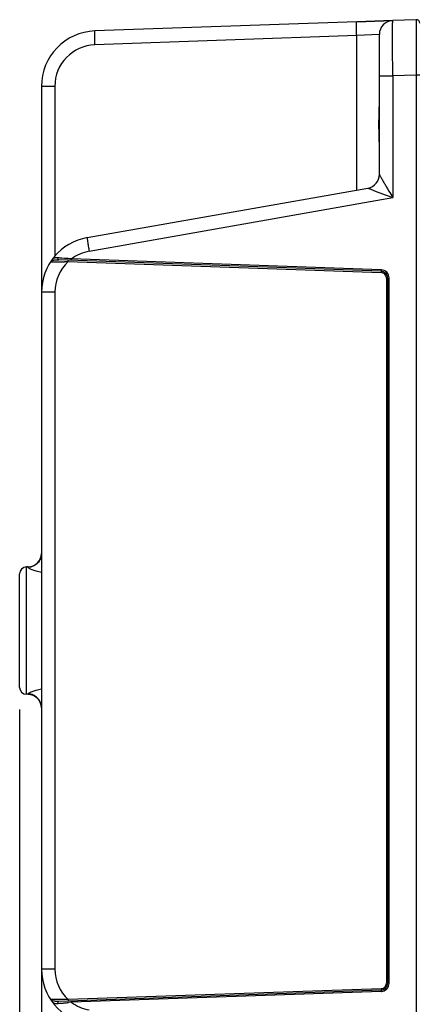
# Model space of a CAD drawing. Header units: inches. Extents: x 0 to 34, y 0 to 22.
# Tile 71 of 133: x 11.4 to 12.5, y 3.9 to 6.6. Entities that reach past the tile are written whole.
import ezdxf

# ---------------------------------------------------------------- set-up
doc = ezdxf.new("R2010")
doc.units = ezdxf.units.IN
doc.header["$LTSCALE"] = 1.87
doc.header["$MEASUREMENT"] = 0
doc.layers.get('0').update_dxf_attribs({"linetype": 'CONTINUOUS'})
doc.layers.add('DIMENSIONS', color=7, linetype='CONTINUOUS')
doc.styles.get("Standard").update_dxf_attribs({"font": 'txt', "width": 0.8})
doc.dimstyles.new('DIMSTYLE_2', dxfattribs={"dimtxt": 0.125, "dimasz": 0.18, "dimexe": 0.125, "dimexo": 0.0625, "dimgap": 0.0625, "dimtad": 0, "dimtih": 1, "dimtoh": 1, "dimzin": 4, "dimdsep": 46, "dimtxsty": 'STANDARD', "dimblk": '_FILLED', "dimblk1": '_FILLED', "dimblk2": '_FILLED', "dimcen": 0.09, "dimadec": 0, "dimazin": 0, "dimtp": 0.01, "dimtm": 0.01, "dimtfac": 1, "dimtofl": 0, "dimtmove": 0, "dimatfit": 3, "dimldrblk": '_FILLED', "dimfxl": 1, "dimtolj": 1, "dimtzin": 4, "dimarcsym": 0})

# ---------------------------------------------------------------- blocks, each defined once
blk = doc.blocks.new('_FILLED')
at = {"color": 0, "linetype": 'ByBlock'}
blk.add_solid([(0, 0), (-1, 0.1736), (-1, -0.1736)], dxfattribs=at)
blk = doc.blocks.new('*D19')
at = {"layer": 'DIMENSIONS', "color": 2, "linetype": 'Continuous', "transparency": 16777216}
for p, q in [((11.3967, 4.6922), (11.3967, 0.8057)), ((24.3428, 3.2182), (24.3428, 0.8057)), ((11.3967, 0.9307), (17.1448, 0.9307)), ((24.3428, 0.9307), (18.5948, 0.9307))]:
    blk.add_line(p, q, dxfattribs=at)
at = {"layer": 'DIMENSIONS', "color": 2, "linetype": 'Continuous', "transparency": 16777216, "xscale": 0.18, "yscale": 0.18, "zscale": 0.18, "rotation": 180}
blk.add_blockref('_FILLED', (11.3967, 0.9307), dxfattribs=at)
at = {"layer": 'DIMENSIONS', "color": 2, "linetype": 'Continuous', "transparency": 16777216, "xscale": 0.18, "yscale": 0.18, "zscale": 0.18}
blk.add_blockref('_FILLED', (24.3428, 0.9307), dxfattribs=at)
at = {"layer": 'DIMENSIONS', "color": 2, "linetype": 'Continuous', "transparency": 16777216, "insert": (17.8698, 0.9932), "char_height": 0.125, "width": 1.325, "attachment_point": 2, "line_spacing_factor": 0.9}
blk.add_mtext('12.95{\\Ftxt.shx;\\W1.000000;\\H0.125000; }[328.8]', dxfattribs=at)

msp = doc.modelspace()

# ---------------------------------------------------------------- linework, layer by layer
at = {"color": 7, "linetype": 'Continuous'}
for p, q in [((12.3548, 6.6439), (11.6107, 6.6179)), ((12.4573, 6.6475), (12.3548, 6.6439)), ((12.3548, 6.6439), (12.4573, 6.6475)), ((12.3548, 6.6439), (12.4573, 6.6475)), ((12.5243, 6.6498), (12.4573, 6.6475)), ((12.5243, 6.6498), (12.5242, 6.596)), ((12.3548, 6.6046), (11.6107, 6.5786)), ((12.4194, 6.6082), (12.3548, 6.6046)), ((12.3548, 6.1664), (12.3548, 6.6046)), ((12.4194, 6.2108), (12.4194, 6.6082)), ((12.5242, 6.596), (12.5242, 6.5906)), ((12.5242, 6.5906), (12.5243, 6.4924)), ((12.4194, 6.4901), (12.4573, 6.4901)), ((12.5243, 6.4924), (12.4573, 6.4901)), ((12.4573, 6.4901), (12.4573, 6.1447)), ((12.5243, 6.4924), (12.5243, 3.3389)), ((12.5345, 6.4924), (12.5243, 6.4924)), ((11.4587, 6.4606), (11.4587, 3.3708)), ((11.4967, 6.4606), (11.4587, 6.4606)), ((11.4967, 6.4606), (11.4967, 5.9785)), ((11.5889, 6.0313), (12.3868, 6.172)), ((11.5943, 5.9925), (12.4573, 6.1447)), ((11.4847, 5.9628), (11.4939, 5.9629)), ((11.4888, 5.9687), (11.4892, 5.9694)), ((12.424, 5.936), (11.5079, 5.968)), ((11.5239, 5.9724), (11.517, 5.973)), ((11.5183, 5.963), (11.5243, 5.963)), ((11.5311, 5.9718), (11.5239, 5.9724)), ((11.5349, 5.9632), (11.5349, 5.9671)), ((11.5349, 5.9632), (12.424, 5.9321)), ((12.424, 5.94), (11.544, 5.9707)), ((11.544, 5.9668), (11.544, 5.9707)), ((12.424, 5.94), (12.424, 5.936)), ((12.424, 5.936), (12.424, 5.9321)), ((12.4392, 5.9164), (12.4392, 3.915)), ((12.4392, 5.9164), (12.4468, 5.9164)), ((12.443, 3.915), (12.443, 5.9164)), ((12.4468, 3.915), (12.4468, 5.9164)), ((11.4967, 5.8762), (11.4587, 5.8762)), ((11.4967, 5.8762), (11.4967, 3.9552)), ((11.4207, 5.0966), (11.4157, 5.0964)), ((11.4157, 4.735), (11.4157, 5.0964)), ((11.4207, 5.0953), (11.4207, 5.0966)), ((11.3967, 4.7547), (11.3967, 5.0767)), ((11.4207, 4.7349), (11.4157, 4.735)), ((11.4207, 4.7349), (11.4207, 4.7361)), ((11.4967, 3.9552), (11.4587, 3.9552)), ((12.4468, 3.915), (12.443, 3.915)), ((12.424, 3.8953), (11.508, 3.8634)), ((12.424, 3.8993), (11.5349, 3.8682)), ((12.424, 3.8914), (11.544, 3.8607)), ((12.424, 3.8993), (12.424, 3.8953)), ((12.424, 3.8953), (12.424, 3.8914)), ((11.4855, 3.8685), (11.4847, 3.8685)), ((11.4851, 3.868), (11.4847, 3.8685)), ((11.4859, 3.8673), (11.4851, 3.868)), ((11.5153, 3.8684), (11.4855, 3.8685)), ((11.4884, 3.8657), (11.4859, 3.8673)), ((11.4887, 3.8631), (11.4892, 3.862)), ((11.508, 3.8634), (11.4999, 3.8634)), ((11.5349, 3.8682), (11.5349, 3.8643)), ((11.544, 3.8607), (11.5351, 3.8599)), ((11.544, 3.8607), (11.544, 3.8646))]:
    msp.add_line(p, q, dxfattribs=at)
for centre, radius, start, end in [((12.4587, 6.6082), 0.0394, 91.9961, 179.9999), ((12.5247, 6.64), 0.00984, 360, 95.2162), ((11.6162, 6.4606), 0.1575, 92, 180), ((11.6148, 6.4605), 0.1181, 92.0005, 179.9995), ((12.38, 6.2108), 0.0394, 279.9994, 0.0001), ((12.38, 6.2108), 0.0394, 280.0378, 359.9923), ((11.6162, 5.8762), 0.1575, 99.9917, 180), ((11.6148, 5.8762), 0.1181, 100.0006, 126.8746), ((11.5006, 5.9422), 0.0264, 116.8112, 117.5421), ((11.5023, 5.9388), 0.0302, 116.1183, 116.769), ((11.4895, 9.5119), 3.549, 270.0708, 270.4648), ((11.6148, 5.8762), 0.1181, 132.6087, 179.999), ((11.2288, 2.418), 3.5666, 85.366, 85.5451), ((11.4851, 9.879), 3.9161, 270.5733, 270.7286), ((11.1032, 0.916), 5.0739, 85.016, 85.1616), ((12.4232, 5.9168), 0.0232, 85.8352, 87.9893), ((12.4233, 5.9164), 0.0197, 359.9992, 88.0087), ((12.4231, 5.9161), 0.0239, 66.2035, 85.7685), ((12.4232, 5.9164), 0.0236, 21.8381, 66.1094), ((12.4229, 5.9163), 0.0239, 1.8407, 21.7489), ((12.4234, 5.9163), 0.0158, 14.461, 30.0201), ((12.4234, 5.9164), 0.0158, 0.0282, 14.3963), ((12.4236, 5.9164), 0.0231, 0.0023, 1.7639), ((11.4194, 5.1359), 0.0394, 272, 357.7827), ((11.4164, 5.0767), 0.0197, 92, 180), ((11.4164, 4.7547), 0.0197, 180, 268), ((11.4194, 4.6955), 0.0394, 2.2164, 88), ((11.6162, 3.9552), 0.1575, 180, 260), ((11.6148, 3.9552), 0.1181, 180.001, 227.3916), ((12.4233, 3.915), 0.0197, 271.9914, 0.0008), ((12.4229, 3.9151), 0.0239, 338.1561, 358.1503), ((12.4236, 3.915), 0.0231, 358.2284, 359.9977), ((12.4234, 3.9151), 0.0158, 272.0279, 286.4972), ((12.4232, 3.9146), 0.0232, 272.0105, 274.158), ((12.4231, 3.9153), 0.0239, 274.2237, 293.7204), ((12.4234, 3.9151), 0.0158, 286.5607, 302.0281), ((12.4232, 3.915), 0.0236, 293.8125, 338.0645), ((11.5006, 3.8892), 0.0265, 242.4637, 243.2002), ((11.5027, 3.8934), 0.0311, 243.256, 243.8832), ((11.494, 3.8755), 0.0112, 243.8877, 247.8631), ((11.4949, 3.8779), 0.0138, 247.8467, 250.7864), ((11.1768, 8.0673), 4.2226, 274.4693, 274.5933), ((11.2069, 7.6883), 3.8425, 274.5997, 274.752), ((11.4902, 0.4583), 3.4102, 89.4591, 89.5786), ((11.4857, 0.0084), 3.8601, 89.2705, 89.4561), ((11.1692, 8.141), 4.2967, 274.7526, 274.8848), ((11.6148, 3.9552), 0.1181, 233.1246, 259.9995)]:
    msp.add_arc(centre, radius, start, end, dxfattribs=at)
for points, knots in [([(12.3548, 6.6046), (12.3546, 6.6096), (12.3544, 6.6169), (12.3542, 6.6261), (12.3542, 6.632), (12.3542, 6.6368), (12.3543, 6.6401), (12.3544, 6.6421), (12.3545, 6.6431), (12.3546, 6.6436), (12.3547, 6.6439), (12.3548, 6.6439)], [0, 0, 0, 0, 0.381914, 0.554507, 0.705676, 0.829763, 0.922217, 0.955321, 0.979309, 0.994088, 1, 1, 1, 1]), ([(12.4573, 6.4901), (12.4573, 6.5003), (12.4571, 6.5204), (12.4569, 6.5496), (12.4568, 6.5764), (12.4568, 6.5969), (12.4568, 6.6114), (12.4568, 6.6205), (12.4569, 6.6285), (12.4569, 6.635), (12.457, 6.6397), (12.4571, 6.6426), (12.4571, 6.6443), (12.4572, 6.6456), (12.4572, 6.6467), (12.4573, 6.6471), (12.4573, 6.6475), (12.4573, 6.6475)], [0, 0, 0, 0, 0.195032, 0.382613, 0.555449, 0.706962, 0.772857, 0.831302, 0.88175, 0.923706, 0.956771, 0.969872, 0.980633, 0.989033, 0.995059, 0.998706, 1, 1, 1, 1]), ([(11.6107, 6.5786), (11.6105, 6.5836), (11.6103, 6.5909), (11.6102, 6.6002), (11.6101, 6.606), (11.6102, 6.6109), (11.6102, 6.6142), (11.6104, 6.6161), (11.6104, 6.6171), (11.6105, 6.6176), (11.6106, 6.6179), (11.6107, 6.6179)], [0, 0, 0, 0, 0.381914, 0.554507, 0.705676, 0.829763, 0.922217, 0.955321, 0.979309, 0.994088, 1, 1, 1, 1]), ([(12.4194, 6.2798), (12.4194, 6.2918), (12.4186, 6.3161), (12.4177, 6.3527), (12.4186, 6.3893), (12.4194, 6.4136), (12.4194, 6.4256)], [0, 0, 0, 0, 0.246091, 0.499988, 0.753898, 1, 1, 1, 1]), ([(12.4194, 6.2108), (12.4194, 6.2104), (12.4201, 6.2093), (12.421, 6.2072), (12.4227, 6.2043), (12.4246, 6.2008), (12.4268, 6.1968), (12.4301, 6.1911), (12.4345, 6.1835), (12.44, 6.1741), (12.4476, 6.1611), (12.4534, 6.1513), (12.4573, 6.1447)], [0, 0, 0, 0, 0.014401, 0.046667, 0.091926, 0.146031, 0.206159, 0.270485, 0.407382, 0.551109, 0.698819, 1, 1, 1, 1]), ([(12.3868, 6.172), (12.3868, 6.172), (12.3868, 6.172), (12.3869, 6.172), (12.3869, 6.172)], [0, 0, 0, 0, 0.485694, 1, 1, 1, 1]), ([(12.3869, 6.172), (12.3871, 6.1718), (12.3882, 6.1715), (12.3903, 6.1705), (12.3933, 6.1693), (12.3985, 6.1673), (12.4059, 6.1644), (12.4155, 6.1607), (12.4256, 6.1568), (12.4396, 6.1515), (12.4502, 6.1474), (12.4573, 6.1447)], [0, 0, 0, 0, 0.013257, 0.044715, 0.089403, 0.143134, 0.267279, 0.404297, 0.548457, 0.696848, 1, 1, 1, 1]), ([(11.5889, 6.0313), (11.5888, 6.0313), (11.5887, 6.0309), (11.5887, 6.0304), (11.5888, 6.0295), (11.5889, 6.0275), (11.5893, 6.0243), (11.5899, 6.0195), (11.5908, 6.0137), (11.5922, 6.0046), (11.5935, 5.9975), (11.5943, 5.9925)], [0, 0, 0, 0, 0.005882, 0.020633, 0.044588, 0.07765, 0.170006, 0.293998, 0.445103, 0.617702, 1, 1, 1, 1]), ([(11.4847, 5.9628), (11.4848, 5.9631), (11.4859, 5.9643), (11.4873, 5.9651), (11.4884, 5.9656)], [0, 0, 0, 0, 0.183619, 1, 1, 1, 1]), ([(11.489, 5.9659), (11.4893, 5.9661), (11.4905, 5.9666), (11.4918, 5.967), (11.4927, 5.9672)], [0, 0, 0, 0, 0.229512, 1, 1, 1, 1]), ([(11.5059, 5.9739), (11.504, 5.974), (11.5006, 5.9741), (11.4958, 5.9736), (11.4919, 5.9721), (11.4899, 5.9703), (11.4892, 5.9694)], [0, 0, 0, 0, 0.311228, 0.573693, 0.794358, 1, 1, 1, 1]), ([(11.4927, 5.9672), (11.4932, 5.9673), (11.4952, 5.9676), (11.4973, 5.9679), (11.4989, 5.968)], [0, 0, 0, 0, 0.22763, 1, 1, 1, 1]), ([(11.4989, 5.968), (11.4996, 5.968), (11.5026, 5.9681), (11.5056, 5.9681), (11.508, 5.968)], [0, 0, 0, 0, 0.232107, 1, 1, 1, 1]), ([(11.508, 5.968), (11.507, 5.9681), (11.5052, 5.9703), (11.5054, 5.9727), (11.5059, 5.9739)], [0, 0, 0, 0, 0.429474, 1, 1, 1, 1]), ([(11.4587, 5.1344), (11.4587, 5.1294), (11.4568, 5.1193), (11.4484, 5.1065), (11.4358, 5.0978), (11.4257, 5.0955), (11.4207, 5.0953)], [0, 0, 0, 0, 0.249209, 0.498874, 0.749194, 1, 1, 1, 1]), ([(11.4587, 5.0809), (11.4537, 5.0819), (11.4446, 5.0841), (11.4341, 5.0875), (11.4275, 5.0904), (11.424, 5.0922), (11.4218, 5.0936), (11.4207, 5.0948), (11.4207, 5.0953)], [0, 0, 0, 0, 0.370545, 0.679685, 0.802455, 0.898623, 0.964442, 1, 1, 1, 1]), ([(11.4207, 4.7361), (11.4207, 4.7366), (11.4218, 4.7378), (11.424, 4.7392), (11.4275, 4.7411), (11.4341, 4.7439), (11.4446, 4.7474), (11.4537, 4.7495), (11.4587, 4.7505)], [0, 0, 0, 0, 0.035554, 0.101373, 0.19753, 0.320279, 0.629402, 1, 1, 1, 1]), ([(11.4587, 4.6971), (11.4587, 4.702), (11.4568, 4.7121), (11.4484, 4.7249), (11.4358, 4.7337), (11.4257, 4.736), (11.4207, 4.7361)], [0, 0, 0, 0, 0.249209, 0.498874, 0.749194, 1, 1, 1, 1]), ([(11.4999, 3.8634), (11.499, 3.8634), (11.4958, 3.8636), (11.4925, 3.8641), (11.4904, 3.8649)], [0, 0, 0, 0, 0.287869, 1, 1, 1, 1]), ([(11.4933, 3.8588), (11.4941, 3.8584), (11.4982, 3.8572), (11.5025, 3.8573), (11.5059, 3.8575)], [0, 0, 0, 0, 0.209636, 1, 1, 1, 1]), ([(11.5059, 3.8575), (11.5054, 3.8587), (11.5052, 3.8611), (11.507, 3.8633), (11.508, 3.8634)], [0, 0, 0, 0, 0.57053, 1, 1, 1, 1])]:
    msp.add_open_spline(points, degree=3, knots=knots, dxfattribs=at)
for points in [[(11.489, 5.9659), (11.4886, 5.9668), (11.4885, 5.9678), (11.4888, 5.9687)], [(12.4319, 5.9296), (12.4296, 5.9311), (12.4267, 5.932), (12.424, 5.9321)], [(12.4371, 5.9243), (12.4358, 5.9264), (12.434, 5.9283), (12.4319, 5.9296)], [(12.437, 3.907), (12.4384, 3.9094), (12.4392, 3.9122), (12.4392, 3.915)], [(12.4318, 3.9017), (12.4339, 3.903), (12.4357, 3.9048), (12.437, 3.907)], [(11.489, 3.8654), (11.4887, 3.8647), (11.4885, 3.8638), (11.4887, 3.8631)], [(11.4892, 3.862), (11.4902, 3.8606), (11.4917, 3.8595), (11.4933, 3.8588)]]:
    msp.add_open_spline(points, degree=3, dxfattribs=at)

# ---------------------------------------------------------------- dimensions: what is measured, and where the dimension line sits
at = {"layer": 'DIMENSIONS', "color": 2, "linetype": 'Continuous'}
dim = msp.add_linear_dim(base=(11.3967, 0.9307), p1=(24.3428, 3.2807), p2=(11.3967, 4.7547), angle=180, dimstyle='DIMSTYLE_2', dxfattribs=at)
dim.commit()
dim.dimension.update_dxf_attribs({"geometry": '*D19', "text_midpoint": (17.8698, 0.9307), "dimtype": 160})

doc.saveas('drawing.dxf')
